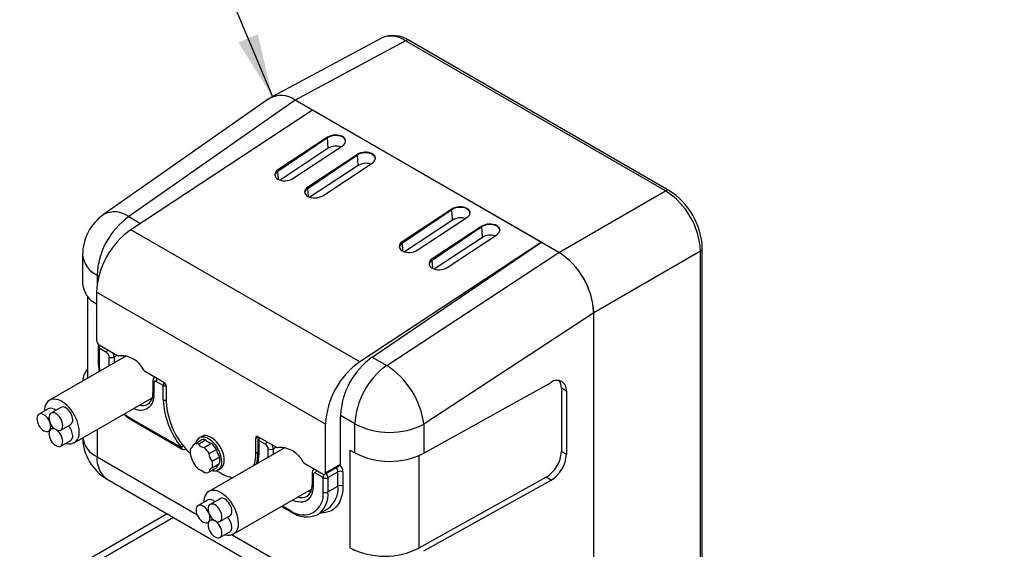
# Model space of a CAD drawing. Extents: x 11 to 421, y 5 to 275.
# Tile 7 of 15: x 272 to 318, y 90 to 115. Entities that reach past the tile are written whole.
import ezdxf
from ezdxf.enums import TextEntityAlignment as Align

# ---------------------------------------------------------------- set-up
doc = ezdxf.new("R2010")
doc.units = 0
doc.layers.get('0').update_dxf_attribs({"linetype": 'CONTINUOUS'})

# ---------------------------------------------------------------- blocks, each defined once
blk = doc.blocks.new('SW_NOTE_10')
at = {"color": 0, "linetype": 'CONTINUOUS'}
blk.add_line((-2.94, 6.647), (0, 0), dxfattribs=at)
blk.add_solid([(0, 0), (-0.756, 2.946), (-1.671, 2.541)], dxfattribs=at)
for s, height, width, p in [('□', 3.175, 0.7, (-25.557, 3.587)), ('□', 3.175, 0.7, (-5.942, 3.587)), ('CM2 - ', 2.3813, 0.583333, (-35.624, 3.82)), (' - 56B20C - ', 2.38125, 0.583333, (-22.999, 3.82))]:
    blk.add_text(s, height=height, dxfattribs=dict(at, width=width)).set_placement(p, align=Align.BOTTOM_LEFT)
blk = doc.blocks.new('SW_NOTE_11')
at = {"color": 0, "linetype": 'CONTINUOUS'}
blk.add_line((-2.964, 7.072), (0, 0), dxfattribs=at)
blk.add_solid([(0, 0), (-0.699, 2.96), (-1.621, 2.573)], dxfattribs=at)
for s, height, width, p in [('□', 3.175, 0.7, (-25.556, 4.064)), ('□', 3.175, 0.7, (-5.942, 4.064)), ('CM2 - ', 2.3813, 0.583333, (-35.623, 4.297)), (' - 56B10C - ', 2.38125, 0.583333, (-22.998, 4.297))]:
    blk.add_text(s, height=height, dxfattribs=dict(at, width=width)).set_placement(p, align=Align.BOTTOM_LEFT)

msp = doc.modelspace()

# ---------------------------------------------------------------- linework, layer by layer
at = {"color": 7, "linetype": 'CONTINUOUS'}
for p, q in [((288.8215, 114.2119), (283.5875, 111.3978)), ((289.9656, 114.084), (284.7334, 111.2708)), ((288.8263, 114.2145), (288.8215, 114.2119)), ((302.2788, 106.9757), (289.9656, 114.084)), ((302.4413, 106.9899), (290.1281, 114.0981)), ((283.5108, 111.3501), (275.66, 105.8496)), ((284.7314, 111.2719), (276.8551, 105.7536)), ((297.2282, 104.0577), (284.7314, 111.2719)), ((297.2261, 104.0589), (284.7334, 111.2708)), ((285.5586, 110.7944), (276.9548, 105.1328)), ((296.4009, 104.5353), (285.5586, 110.7944)), ((286.2675, 109.5138), (283.9162, 107.9666)), ((283.9199, 107.9071), (286.2683, 109.5001)), ((286.2683, 109.5001), (286.2675, 109.5138)), ((286.3003, 108.9898), (286.2683, 109.5001)), ((286.3003, 108.9898), (284.0164, 107.4868)), ((284.6233, 107.5584), (286.9746, 109.1056)), ((287.6817, 108.6974), (285.3304, 107.1502)), ((285.3341, 107.0907), (287.6825, 108.6837)), ((287.6825, 108.6837), (287.6817, 108.6974)), ((287.7146, 108.1734), (287.6825, 108.6837)), ((286.0375, 106.742), (288.3888, 108.2892)), ((283.9199, 107.9071), (283.9162, 107.9666)), ((287.7146, 108.1734), (285.4306, 106.6704)), ((285.3341, 107.0907), (285.3304, 107.1502)), ((297.2261, 104.0589), (302.2788, 106.9757)), ((292.16, 106.1121), (289.8087, 104.5649)), ((289.8125, 104.5054), (292.1609, 106.0984)), ((292.1609, 106.0984), (292.16, 106.1121)), ((292.1929, 105.5881), (292.1609, 106.0984)), ((292.1929, 105.5881), (289.9089, 104.0851)), ((290.5158, 104.1567), (292.8671, 105.7039)), ((287.7971, 98.8737), (276.9548, 105.1328)), ((293.5742, 105.2957), (291.223, 103.7485)), ((291.2267, 103.689), (293.5751, 105.282)), ((293.5751, 105.282), (293.5742, 105.2957)), ((293.6071, 104.7717), (293.5751, 105.282)), ((296.4009, 104.5353), (287.7971, 98.8737)), ((288.3847, 99.0977), (296.4009, 104.5353)), ((289.8125, 104.5054), (289.8087, 104.5649)), ((293.6071, 104.7717), (291.3231, 103.2687)), ((291.9301, 103.3403), (294.2813, 104.8875)), ((289.072, 98.7009), (297.2282, 104.0577)), ((303.9285, 104.1184), (298.8758, 101.2016)), ((303.9285, 77.9238), (303.9285, 104.1184)), ((304.022, 78.0575), (304.022, 104.2521)), ((274.6656, 103.9386), (274.6656, 102.5638)), ((291.2267, 103.689), (291.223, 103.7485)), ((286.1715, 95.922), (275.3292, 102.1812)), ((275.3292, 102.1812), (275.3292, 99.8812)), ((274.9013, 101.9738), (274.9013, 98.0962)), ((298.8758, 101.1969), (290.8366, 95.917)), ((298.8758, 74.7997), (298.8758, 101.2016)), ((298.8758, 80.8422), (298.8758, 101.1969)), ((275.3982, 99.5818), (275.3982, 98.9014)), ((275.447, 99.6771), (276.3127, 99.1773)), ((275.447, 99.5138), (275.447, 98.8334)), ((275.8006, 99.3097), (275.447, 99.5138)), ((276.7508, 99.1639), (273.096, 97.054)), ((277.6454, 98.408), (278.5111, 97.9082)), ((277.9909, 97.949), (277.9909, 97.4043)), ((278.0397, 97.881), (278.0397, 97.3363)), ((278.4876, 97.7585), (278.1576, 97.949)), ((278.4876, 97.0778), (278.4876, 97.7585)), ((278.629, 97.7041), (278.629, 96.9961)), ((290.8366, 94.5422), (296.8614, 97.9008)), ((297.3451, 97.6215), (297.3451, 94.6275)), ((297.5808, 97.4854), (297.3451, 97.6215)), ((297.5808, 97.4854), (297.5808, 94.4914)), ((274.2625, 95.0333), (277.9643, 97.1703)), ((273.0683, 96.6643), (272.5969, 96.3922)), ((273.6367, 96.7152), (273.1653, 96.443)), ((276.9791, 96.1797), (279.3502, 94.8109)), ((277.0136, 96.1034), (279.3847, 94.7346)), ((286.8786, 94.0303), (286.8786, 96.3302)), ((273.2822, 95.7526), (273.1653, 95.6851)), ((273.6293, 95.6392), (274.1007, 95.9113)), ((286.1715, 93.6221), (286.1715, 95.922)), ((287.5659, 94.5587), (287.5659, 95.9335)), ((290.8366, 95.917), (290.8366, 94.5422)), ((273.0609, 95.5883), (273.0969, 95.6091)), ((273.6293, 94.8812), (274.1007, 95.1534)), ((279.9137, 94.957), (280.2591, 95.1563)), ((280.1477, 94.9779), (280.493, 95.1772)), ((280.3087, 95.3389), (280.1908, 95.2709)), ((282.8716, 94.5469), (282.8716, 95.2549)), ((282.9642, 95.2141), (282.9642, 94.5333)), ((282.9895, 95.3229), (283.8552, 94.8232)), ((279.5514, 94.7346), (279.5624, 94.741)), ((279.7743, 94.7586), (279.797, 94.7717)), ((280.4266, 94.8169), (280.7719, 95.0162)), ((284.261, 94.8184), (280.6384, 92.7271)), ((280.6605, 94.5259), (281.0058, 94.7252)), ((283.013, 95.146), (283.013, 94.4653)), ((283.343, 94.9555), (283.013, 95.146)), ((287.3301, 94.6947), (287.3301, 90.0677)), ((287.3301, 94.6947), (287.5659, 94.5587)), ((280.8, 94.1664), (281.1453, 94.3658)), ((297.3451, 94.6275), (297.5808, 94.4914)), ((280.6605, 93.6561), (281.0058, 93.8554)), ((280.8, 93.8545), (281.1453, 94.0539)), ((281.0741, 93.7409), (281.1919, 93.8089)), ((285.1879, 94.0538), (286.0536, 93.5541)), ((286.1369, 93.5458), (286.8367, 93.9498)), ((286.1715, 93.6221), (286.8786, 94.0303)), ((275.8323, 93.3114), (288.0492, 86.2588)), ((281.0134, 93.7144), (281.2217, 93.5941)), ((285.5334, 93.5948), (285.5334, 93.0502)), ((285.5822, 93.5268), (285.5822, 92.9821)), ((286.0536, 93.3907), (285.7001, 93.5948)), ((286.0536, 92.7103), (286.0536, 93.3907)), ((286.2893, 93.3907), (286.7607, 93.6629)), ((286.2893, 93.3907), (286.2893, 92.7103)), ((286.7607, 92.9824), (286.7607, 93.6629)), ((286.9964, 93.6629), (286.9964, 92.9824)), ((296.6256, 93.4099), (290.6009, 90.0512)), ((296.8614, 93.2738), (296.6256, 93.4099)), ((281.805, 90.7063), (285.5132, 92.847)), ((286.2893, 92.7103), (286.7607, 92.9824)), ((290.8366, 89.9151), (296.8614, 93.2738)), ((281.1791, 92.3882), (280.7077, 92.1161)), ((280.6107, 92.3374), (280.1393, 92.0652)), ((284.0839, 92.0219), (284.5561, 91.7493)), ((285.806, 91.642), (286.2774, 91.9141)), ((286.2774, 91.9141), (286.2913, 91.9224)), ((278.6745, 91.6707), (271.7412, 87.6681)), ((278.9663, 91.5022), (272.5478, 87.7969)), ((280.8247, 91.4257), (280.7077, 91.3582)), ((281.1718, 91.3122), (281.6432, 91.5843)), ((285.806, 91.642), (285.7898, 91.6329)), ((280.6034, 91.2614), (280.6393, 91.2821)), ((281.1718, 90.5543), (281.6432, 90.8264)), ((287.3301, 90.0677), (287.5659, 89.9316))]:
    msp.add_line(p, q, dxfattribs=at)
at = {"color": 8, "linetype": 'CONTINUOUS'}
for p, q in [((283.9445, 107.5158), (283.9199, 107.9071)), ((285.3587, 106.6994), (285.3341, 107.0907)), ((276.8551, 105.7536), (277.4108, 105.4328)), ((289.837, 104.1141), (289.8125, 104.5054)), ((291.2512, 103.2977), (291.2267, 103.689)), ((275.4356, 102.9361), (275.349, 102.9861)), ((275.349, 102.9861), (275.349, 102.4956)), ((275.9184, 98.6834), (275.9184, 99.1056)), ((276.1541, 99.1056), (276.2956, 99.1872)), ((276.1541, 99.1056), (276.1541, 98.8195)), ((276.6255, 99.0916), (276.6255, 99.1892)), ((288.3847, 99.0977), (289.072, 98.7009)), ((287.5659, 95.9335), (286.8786, 96.3302)), ((275.349, 95.6605), (275.349, 94.3798)), ((282.8716, 95.2549), (282.9895, 95.3229)), ((279.5615, 94.7421), (279.5514, 94.7346)), ((283.4609, 94.3565), (283.4609, 94.7514)), ((283.6966, 94.7514), (283.838, 94.8331)), ((283.6966, 94.7514), (283.6966, 94.4925)), ((284.168, 94.7647), (284.168, 94.835)), ((275.349, 94.3798), (280.084, 91.6463)), ((282.8716, 94.5469), (282.9642, 94.6004)), ((290.6009, 94.4271), (290.6009, 90.0512)), ((284.1327, 92.05), (284.5215, 91.8256)), ((281.7546, 90.6819), (287.5659, 87.3271))]:
    msp.add_line(p, q, dxfattribs=at)
at = {"color": 7, "linetype": 'CONTINUOUS', "flags": 128}
for points in [[(286.9746, 109.1056), (287.0366, 109.1548), (287.0826, 109.21), (287.1109, 109.269), (287.1204, 109.3295), (287.1107, 109.3893), (287.0822, 109.446), (287.0359, 109.4975), (286.9737, 109.5418), (286.898, 109.5772), (286.8116, 109.6022), (286.7178, 109.6161), (286.6204, 109.6182), (286.523, 109.6084), (286.4293, 109.5871), (286.3431, 109.5552), (286.2675, 109.5138)], [(286.2683, 109.5001), (286.3391, 109.5405), (286.4195, 109.5726), (286.5067, 109.5953), (286.5979, 109.6078), (286.6899, 109.6097), (286.7796, 109.6009), (286.8639, 109.5817), (286.94, 109.5528), (287.0053, 109.5151), (287.0574, 109.47), (287.0948, 109.4189), (287.1161, 109.3637), (287.1206, 109.3323)], [(287.1206, 109.3323), (287.1161, 109.3637), (287.0948, 109.4189), (287.0574, 109.47), (287.0053, 109.5151), (286.94, 109.5528), (286.8639, 109.5817), (286.7796, 109.6009), (286.6899, 109.6097), (286.5979, 109.6078), (286.5067, 109.5953), (286.4195, 109.5726), (286.3391, 109.5405), (286.2683, 109.5001)], [(288.3888, 108.2892), (288.4508, 108.3384), (288.4968, 108.3936), (288.5251, 108.4525), (288.5346, 108.5131), (288.5249, 108.5729), (288.4964, 108.6296), (288.4501, 108.6811), (288.3879, 108.7254), (288.3122, 108.7608), (288.2258, 108.7858), (288.1321, 108.7997), (288.0346, 108.8017), (287.9372, 108.792), (287.8436, 108.7707), (287.7573, 108.7388), (287.6817, 108.6974)], [(287.6825, 108.6837), (287.7533, 108.7241), (287.8337, 108.7562), (287.9209, 108.7789), (288.0121, 108.7914), (288.1041, 108.7933), (288.1938, 108.7845), (288.2782, 108.7653), (288.3542, 108.7363), (288.4195, 108.6987), (288.4717, 108.6536), (288.509, 108.6025), (288.5303, 108.5473), (288.5348, 108.5159)], [(288.5348, 108.5159), (288.5303, 108.5473), (288.509, 108.6025), (288.4717, 108.6536), (288.4195, 108.6987), (288.3542, 108.7363), (288.2782, 108.7653), (288.1938, 108.7845), (288.1041, 108.7933), (288.0121, 108.7914), (287.9209, 108.7789), (287.8337, 108.7562), (287.7533, 108.7241), (287.6825, 108.6837)], [(283.9162, 107.9666), (283.8542, 107.9174), (283.8081, 107.8622), (283.7798, 107.8033), (283.7703, 107.7427), (283.7801, 107.6829), (283.8086, 107.6262), (283.8548, 107.5747), (283.917, 107.5304), (283.9928, 107.495), (284.0792, 107.47), (284.1729, 107.4561), (284.2703, 107.4541), (284.3678, 107.4638), (284.4614, 107.4851), (284.5477, 107.517), (284.6233, 107.5584)], [(285.3304, 107.1502), (285.2684, 107.101), (285.2223, 107.0458), (285.194, 106.9868), (285.1846, 106.9263), (285.1943, 106.8665), (285.2228, 106.8098), (285.2691, 106.7583), (285.3313, 106.714), (285.407, 106.6786), (285.4934, 106.6536), (285.5871, 106.6397), (285.6846, 106.6377), (285.782, 106.6474), (285.8756, 106.6687), (285.9619, 106.7006), (286.0375, 106.742)], [(292.8671, 105.7039), (292.9291, 105.7531), (292.9752, 105.8083), (293.0035, 105.8673), (293.013, 105.9278), (293.0032, 105.9876), (292.9747, 106.0443), (292.9285, 106.0958), (292.8663, 106.1401), (292.7905, 106.1755), (292.7041, 106.2005), (292.6104, 106.2144), (292.513, 106.2164), (292.4155, 106.2067), (292.3219, 106.1854), (292.2356, 106.1535), (292.16, 106.1121)], [(292.1609, 106.0984), (292.2316, 106.1388), (292.312, 106.1709), (292.3993, 106.1936), (292.4905, 106.2061), (292.5825, 106.208), (292.6722, 106.1992), (292.7565, 106.18), (292.8326, 106.1511), (292.8978, 106.1134), (292.95, 106.0683), (292.9874, 106.0172), (293.0086, 105.962), (293.0131, 105.9306)], [(293.0131, 105.9306), (293.0086, 105.962), (292.9874, 106.0172), (292.95, 106.0683), (292.8978, 106.1134), (292.8326, 106.1511), (292.7565, 106.18), (292.6722, 106.1992), (292.5825, 106.208), (292.4905, 106.2061), (292.3993, 106.1936), (292.312, 106.1709), (292.2316, 106.1388), (292.1609, 106.0984)], [(294.2813, 104.8875), (294.3434, 104.9367), (294.3894, 104.9919), (294.4177, 105.0508), (294.4272, 105.1114), (294.4175, 105.1712), (294.3889, 105.2279), (294.3427, 105.2794), (294.2805, 105.3237), (294.2047, 105.3591), (294.1183, 105.3841), (294.0246, 105.398), (293.9272, 105.4), (293.8298, 105.3903), (293.7361, 105.369), (293.6498, 105.3371), (293.5742, 105.2957)], [(293.5751, 105.282), (293.6458, 105.3224), (293.7262, 105.3545), (293.8135, 105.3772), (293.9047, 105.3897), (293.9967, 105.3916), (294.0864, 105.3828), (294.1707, 105.3636), (294.2468, 105.3346), (294.312, 105.297), (294.3642, 105.2519), (294.4016, 105.2008), (294.4228, 105.1456), (294.4274, 105.1142)], [(294.4274, 105.1142), (294.4228, 105.1456), (294.4016, 105.2008), (294.3642, 105.2519), (294.312, 105.297), (294.2468, 105.3346), (294.1707, 105.3636), (294.0864, 105.3828), (293.9967, 105.3916), (293.9047, 105.3897), (293.8135, 105.3772), (293.7262, 105.3545), (293.6458, 105.3224), (293.5751, 105.282)], [(289.8087, 104.5649), (289.7467, 104.5157), (289.7007, 104.4605), (289.6724, 104.4016), (289.6629, 104.341), (289.6726, 104.2812), (289.7011, 104.2245), (289.7474, 104.173), (289.8096, 104.1287), (289.8854, 104.0933), (289.9717, 104.0683), (290.0655, 104.0544), (290.1629, 104.0524), (290.2603, 104.0621), (290.354, 104.0834), (290.4402, 104.1153), (290.5158, 104.1567)], [(291.223, 103.7485), (291.1609, 103.6993), (291.1149, 103.6441), (291.0866, 103.5851), (291.0771, 103.5246), (291.0868, 103.4648), (291.1154, 103.4081), (291.1616, 103.3566), (291.2238, 103.3123), (291.2996, 103.2769), (291.386, 103.2519), (291.4797, 103.238), (291.5771, 103.236), (291.6745, 103.2457), (291.7682, 103.267), (291.8545, 103.2989), (291.9301, 103.3403)], [(274.5042, 95.5674), (274.4977, 95.6906), (274.4783, 95.8193), (274.4463, 95.9515), (274.4022, 96.0853), (274.3466, 96.2183), (274.2806, 96.3486), (274.2051, 96.4741), (274.1213, 96.5928), (274.0305, 96.7028), (273.9342, 96.8025), (273.8338, 96.8902), (273.731, 96.9645), (273.6274, 97.0243), (273.5247, 97.0686), (273.4243, 97.0968), (273.328, 97.1084), (273.2372, 97.1032), (273.1534, 97.0812), (273.0779, 97.0429), (273.0118, 96.9889), (272.9563, 96.9199), (272.9122, 96.8371), (272.8802, 96.7418), (272.8608, 96.6355), (272.8545, 96.5409)], [(274.1969, 96.1238), (274.1906, 96.2014), (274.1719, 96.2832), (274.1416, 96.3662), (274.1008, 96.4472), (274.051, 96.5231), (273.9943, 96.5908), (273.9327, 96.6479), (273.8687, 96.6922), (273.8047, 96.7219), (273.7431, 96.7358), (273.6864, 96.7336), (273.6367, 96.7152)], [(273.1571, 95.8008), (273.1508, 95.8784), (273.1321, 95.9603), (273.1018, 96.0433), (273.0609, 96.1243), (273.0112, 96.2001), (272.9545, 96.2679), (272.8929, 96.325), (272.8289, 96.3692), (272.7649, 96.3989), (272.7033, 96.4129), (272.6466, 96.4106), (272.5968, 96.3922), (272.556, 96.3583), (272.5257, 96.3103), (272.507, 96.25), (272.5007, 96.1797), (272.507, 96.1021), (272.5257, 96.0203), (272.556, 95.9373), (272.5968, 95.8563), (272.6466, 95.7804), (272.7033, 95.7127), (272.7649, 95.6556), (272.8289, 95.6113), (272.8929, 95.5816), (272.9545, 95.5677), (273.0112, 95.5699), (273.0609, 95.5883), (273.1018, 95.6222), (273.1321, 95.6702), (273.1508, 95.7305), (273.1571, 95.8008)], [(273.7255, 95.8516), (273.7192, 95.9292), (273.7005, 96.0111), (273.6702, 96.0941), (273.6294, 96.1751), (273.5796, 96.2509), (273.5229, 96.3187), (273.4613, 96.3758), (273.3973, 96.4201), (273.3333, 96.4497), (273.2717, 96.4637), (273.215, 96.4614), (273.1653, 96.443), (273.1244, 96.4092), (273.0941, 96.3611), (273.0754, 96.3008), (273.0691, 96.2305), (273.0754, 96.153), (273.0941, 96.0711), (273.1244, 95.9881), (273.1653, 95.9071), (273.215, 95.8313), (273.2717, 95.7635), (273.3333, 95.7064), (273.3973, 95.6621), (273.4613, 95.6325), (273.5229, 95.6185), (273.5796, 95.6208), (273.6294, 95.6392), (273.6702, 95.673), (273.7005, 95.721), (273.7192, 95.7814), (273.7255, 95.8516)], [(273.7255, 95.0937), (273.7192, 95.1713), (273.7005, 95.2532), (273.6702, 95.3362), (273.6294, 95.4172), (273.5796, 95.493), (273.5229, 95.5608), (273.4613, 95.6179), (273.3973, 95.6621), (273.3333, 95.6918), (273.2717, 95.7058), (273.215, 95.7035), (273.1653, 95.6851), (273.1244, 95.6512), (273.0941, 95.6032), (273.0754, 95.5429), (273.0691, 95.4726), (273.0754, 95.3951), (273.0941, 95.3132), (273.1244, 95.2302), (273.1653, 95.1492), (273.215, 95.0733), (273.2717, 95.0056), (273.3333, 94.9485), (273.3973, 94.9042), (273.4613, 94.8745), (273.5229, 94.8606), (273.5796, 94.8628), (273.6294, 94.8813), (273.6702, 94.9151), (273.7005, 94.9631), (273.7192, 95.0234), (273.7255, 95.0937)], [(281.2571, 94.1453), (281.2507, 94.2516), (281.2318, 94.3631), (281.2006, 94.4775), (281.1579, 94.5925), (281.1045, 94.7057), (281.0415, 94.8149), (280.9701, 94.9177), (280.8919, 95.0122), (280.8084, 95.0964), (280.7213, 95.1685), (280.6325, 95.2272), (280.5436, 95.2711), (280.4565, 95.2995), (280.373, 95.3118), (280.2948, 95.3076), (280.2234, 95.2871), (280.1604, 95.2507), (280.107, 95.1992), (280.0643, 95.1335), (280.0331, 95.0551), (280.0245, 95.0222)], [(281.3749, 94.2133), (281.3686, 94.3197), (281.3496, 94.4312), (281.3185, 94.5456), (281.2758, 94.6605), (281.2224, 94.7738), (281.1593, 94.8829), (281.088, 94.9858), (281.0098, 95.0802), (280.9263, 95.1644), (280.8392, 95.2365), (280.7503, 95.2952), (280.6614, 95.3392), (280.5743, 95.3676), (280.4908, 95.3798), (280.4126, 95.3756), (280.3413, 95.3552), (280.3087, 95.3389)], [(282.0467, 91.2405), (282.0402, 91.3636), (282.0208, 91.4923), (281.9887, 91.6246), (281.9446, 91.7583), (281.8891, 91.8914), (281.8231, 92.0217), (281.7476, 92.1471), (281.6637, 92.2658), (281.573, 92.3759), (281.4766, 92.4755), (281.3763, 92.5632), (281.2735, 92.6375), (281.1699, 92.6973), (281.0671, 92.7417), (280.9668, 92.7699), (280.8705, 92.7814), (280.7797, 92.7762), (280.6959, 92.7543), (280.6203, 92.716), (280.5543, 92.6619), (280.4988, 92.593), (280.4547, 92.5102), (280.4227, 92.4149), (280.4033, 92.3086), (280.397, 92.214)], [(281.7394, 91.7968), (281.733, 91.8744), (281.7144, 91.9563), (281.684, 92.0393), (281.6432, 92.1203), (281.5935, 92.1961), (281.5368, 92.2639), (281.4752, 92.321), (281.4112, 92.3652), (281.3472, 92.3949), (281.2856, 92.4089), (281.2289, 92.4066), (281.1791, 92.3882)], [(280.6995, 91.4739), (280.6932, 91.5514), (280.6746, 91.6333), (280.6442, 91.7163), (280.6034, 91.7973), (280.5537, 91.8732), (280.497, 91.9409), (280.4354, 91.998), (280.3714, 92.0423), (280.3073, 92.0719), (280.2458, 92.0859), (280.189, 92.0837), (280.1393, 92.0652), (280.0985, 92.0314), (280.0682, 91.9834), (280.0495, 91.9231), (280.0432, 91.8528), (280.0495, 91.7752), (280.0682, 91.6933), (280.0985, 91.6103), (280.1393, 91.5293), (280.189, 91.4535), (280.2458, 91.3857), (280.3073, 91.3286), (280.3714, 91.2844), (280.4354, 91.2547), (280.497, 91.2407), (280.5537, 91.243), (280.6034, 91.2614), (280.6442, 91.2953), (280.6746, 91.3433), (280.6932, 91.4036), (280.6995, 91.4739)], [(281.2679, 91.5247), (281.2616, 91.6023), (281.243, 91.6841), (281.2126, 91.7672), (281.1718, 91.8481), (281.1221, 91.924), (281.0654, 91.9918), (281.0038, 92.0489), (280.9398, 92.0931), (280.8758, 92.1228), (280.8142, 92.1367), (280.7575, 92.1345), (280.7077, 92.1161), (280.6669, 92.0822), (280.6366, 92.0342), (280.6179, 91.9739), (280.6116, 91.9036), (280.6179, 91.826), (280.6366, 91.7441), (280.6669, 91.6611), (280.7077, 91.5801), (280.7575, 91.5043), (280.8142, 91.4365), (280.8758, 91.3794), (280.9398, 91.3352), (281.0038, 91.3055), (281.0654, 91.2915), (281.1221, 91.2938), (281.1718, 91.3122), (281.2126, 91.3461), (281.243, 91.3941), (281.2616, 91.4544), (281.2679, 91.5247)], [(281.2679, 90.7668), (281.2616, 90.8443), (281.243, 90.9262), (281.2126, 91.0092), (281.1718, 91.0902), (281.1221, 91.1661), (281.0654, 91.2338), (281.0038, 91.2909), (280.9398, 91.3352), (280.8758, 91.3649), (280.8142, 91.3788), (280.7575, 91.3766), (280.7077, 91.3581), (280.6669, 91.3243), (280.6366, 91.2763), (280.6179, 91.216), (280.6116, 91.1457), (280.6179, 91.0681), (280.6366, 90.9862), (280.6669, 90.9032), (280.7077, 90.8222), (280.7575, 90.7464), (280.8142, 90.6786), (280.8758, 90.6215), (280.9398, 90.5773), (281.0038, 90.5476), (281.0654, 90.5336), (281.1221, 90.5359), (281.1718, 90.5543), (281.2126, 90.5882), (281.243, 90.6362), (281.2616, 90.6965), (281.2679, 90.7668)]]:
    msp.add_lwpolyline(points, dxfattribs=at)
at = {"color": 8, "linetype": 'CONTINUOUS', "flags": 128}
for points in [[(277.9357, 97.074), (277.8387, 97.0897), (277.8288, 97.0921)], [(285.5822, 92.9821), (285.5755, 92.8488), (285.5556, 92.7249), (285.5227, 92.612), (285.4772, 92.5113), (285.4196, 92.4243), (285.3508, 92.3521), (285.2715, 92.2954), (285.1829, 92.2551), (285.0858, 92.2316), (284.9817, 92.2252), (284.8719, 92.2361), (284.7576, 92.2641), (284.6403, 92.3088), (284.6074, 92.3241)], [(286.9964, 92.9824), (286.9897, 92.8084), (286.9696, 92.6435), (286.9362, 92.4889), (286.8898, 92.3458), (286.8308, 92.2153), (286.7596, 92.0985), (286.6767, 91.9961), (286.5828, 91.909), (286.4787, 91.8379), (286.3649, 91.7832), (286.2426, 91.7454), (286.1125, 91.7248), (285.9757, 91.7216), (285.9464, 91.7231)], [(285.4782, 92.7199), (285.3812, 92.7355), (285.3391, 92.7465)]]:
    msp.add_lwpolyline(points, dxfattribs=at)
at = {"color": 8, "linetype": 'CONTINUOUS'}
for centre, radius, start, end in [((289.2808, 113.1441), 1.1629, 53.92274, 113.00879), ((290.0593, 113.9481), 0.165, 65.36022, 124.60414), ((302.3725, 106.84), 0.1649, 65.21291, 124.6166), ((276.1816, 104.8554), 1.1227, 53.13481, 117.68133), ((303.8577, 104.2675), 0.165, 295.38537, 354.66841), ((275.819, 104.0448), 1.1583, 185.26109, 246.05905), ((275.4816, 99.5902), 0.0838, 185.6948, 245.62534), ((275.6956, 99.5039), 0.2488, 144.06523, 177.72068), ((276.0491, 99.2998), 0.2488, 144.06523, 177.72068), ((275.4816, 98.9097), 0.0838, 185.711, 245.62393), ((275.688, 99.0914), 0.4663, 1.74816, 26.05066), ((277.8554, 98.8464), 2.4084, 180.30976, 189.90757), ((278.4095, 97.938), 0.2521, 144.29615, 177.48976), ((278.0706, 97.9547), 0.0799, 184.0335, 247.26326), ((278.739, 97.7476), 0.2517, 144.74363, 177.50234), ((278.6038, 97.9818), 0.2517, 242.5011, 275.25489), ((277.405, 97.2282), 0.6439, 240.80913, 9.66548), ((278.0743, 97.4127), 0.0838, 185.6948, 245.62534), ((278.6033, 97.298), 0.2488, 242.28268, 275.93283), ((277.5081, 97.3489), 0.5501, 254.0992, 297.31373), ((278.1941, 98.2584), 2.4078, 230.0994, 239.69298), ((277.0607, 96.1707), 0.0822, 173.70115, 234.98667), ((275.8364, 95.4584), 1.1836, 189.28037, 245.68249), ((283.0476, 95.2224), 0.0838, 185.6948, 245.62534), ((283.2616, 95.1361), 0.2488, 144.06523, 177.72068), ((279.4319, 94.8019), 0.0822, 173.70115, 234.98667), ((279.7714, 94.466), 0.5444, 128.18461, 140.68098), ((283.5916, 94.9456), 0.2488, 144.06523, 177.72068), ((283.2305, 94.7372), 0.4663, 1.74816, 26.05066), ((276.5204, 94.2663), 1.1769, 174.4669, 234.22092), ((283.0476, 94.5416), 0.0838, 185.6948, 245.62534), ((281.0024, 94.4523), 2.0107, 349.25965, 0.36859), ((286.5, 93.6495), 0.2611, 2.93879, 50.55671), ((286.4827, 93.6387), 0.5143, 2.68994, 41.51913), ((285.6168, 93.6031), 0.0838, 185.70631, 245.62434), ((285.9519, 93.5838), 0.2521, 144.29615, 177.48976), ((286.3089, 93.3789), 0.2555, 141.48207, 177.34446), ((286.0286, 93.3774), 0.2611, 2.93879, 50.55671), ((285.6168, 93.0585), 0.0838, 185.6948, 245.62534), ((285.5873, 92.8681), 1.179, 306.6674, 5.56551), ((285.048, 93.0041), 0.5596, 251.20541, 297.11564), ((285.1395, 92.587), 1.1564, 305.19284, 6.11934), ((284.6008, 91.8155), 0.0799, 172.74255, 235.95981)]:
    msp.add_arc(centre, radius, start, end, dxfattribs=at)
at = {"color": 7, "linetype": 'CONTINUOUS'}
for centre, radius, start, end in [((289.3742, 112.989), 1.3411, 55.7935, 114.02164), ((284.064, 110.3818), 1.1128, 53.01767, 121.20408), ((284.0606, 110.3652), 1.128, 53.50678, 119.16932), ((286.6825, 108.3577), 0.7386, 72.28719, 121.16106), ((288.0968, 107.5413), 0.7386, 72.28719, 121.16106), ((284.068, 107.65), 0.2967, 119.94621, 170.42615), ((284.0617, 107.6545), 0.2897, 119.28977, 171.08259), ((285.4823, 106.8336), 0.2967, 119.94621, 170.42615), ((285.4759, 106.838), 0.2897, 119.28977, 171.08259), ((300.3693, 103.9684), 3.5623, 2.41366, 57.58634), ((300.6355, 104.1221), 3.389, 2.19853, 57.80176), ((276.9989, 103.9386), 2.3333, 125.01595, 180), ((278.9702, 102.809), 3.6256, 125.68924, 177.19888), ((292.5751, 104.956), 0.7386, 72.28719, 121.16106), ((279.1492, 102.0007), 3.8243, 125.01506, 177.29509), ((289.9606, 104.2483), 0.2967, 119.94621, 170.42615), ((289.9542, 104.2528), 0.2897, 119.28977, 171.08259), ((293.9893, 104.1396), 0.7386, 72.28719, 121.16106), ((295.3019, 101.0431), 3.5774, 2.53989, 57.46011), ((295.3066, 101.0461), 3.5724, 2.41915, 57.45976), ((291.3748, 103.4319), 0.2967, 119.94621, 170.42615), ((291.3684, 103.4363), 0.2897, 119.28977, 171.08259), ((275.8267, 102.6782), 1.1667, 185.62922, 244.76039), ((275.585, 99.8929), 0.2561, 182.60548, 237.39452), ((275.5649, 99.5818), 0.1667, 141.62285, 180), ((277.7691, 98.8985), 2.3709, 179.92992, 191.83605), ((275.6625, 99.0939), 0.2561, 2.60548, 57.39452), ((276.0363, 99.333), 0.2562, 242.60967, 297.39033), ((276.3635, 99.2521), 0.0904, 235.84566, 284.93855), ((276.4717, 97.9439), 1.2238, 26.02863, 93.97674), ((290.4998, 96.1531), 3.6256, 125.68924, 177.19888), ((275.5885, 97.909), 0.9241, 138.05014, 176.81488), ((277.7669, 98.6054), 0.2318, 212.4662, 238.38248), ((289.9915, 95.7416), 3.8243, 125.01506, 177.29509), ((291.1871, 95.7563), 3.6256, 125.68924, 177.19888), ((286.919, 95.385), 3.9536, 7.73328, 57.00564), ((278.2377, 97.9588), 0.247, 127.9026, 182.26598), ((278.1116, 97.8926), 0.0728, 50.79671, 189.21404), ((297.137, 97.5474), 0.4482, 352.04175, 127.94778), ((296.7516, 97.6492), 0.5941, 357.32055, 34.98926), ((278.3731, 97.6925), 0.2561, 2.60548, 57.39452), ((277.3989, 97.3353), 0.596, 307.37777, 6.65097), ((282.3583, 97.2532), 3.8747, 182.59497, 219.07298), ((273.1625, 96.3785), 0.301, 40.42784, 108.24969), ((282.2701, 97.1786), 3.6457, 182.86842, 226.50773), ((273.9695, 96.0987), 0.2288, 305.01333, 6.29885), ((278.208, 98.1832), 2.3983, 228.35723, 240.13206), ((273.4663, 95.3266), 0.7317, 3.07974, 44.98305), ((289.2173, 99.1185), 3.5877, 242.59248, 296.83022), ((274.0164, 95.4799), 0.4955, 250.97416, 10.16862), ((273.9695, 95.3408), 0.2288, 305.01333, 6.29885), ((276.9989, 95.3322), 2.3333, 181.61523, 240.00269), ((280.4015, 94.8823), 0.3088, 72.75806, 117.46098), ((280.8995, 95.5594), 0.5579, 223.22731, 256.77807), ((282.9435, 95.2665), 0.0728, 50.79671, 189.21404), ((283.1309, 95.2141), 0.1667, 141.86527, 180), ((279.4681, 94.879), 0.1667, 240.00269, 299.99731), ((280.4581, 94.6026), 0.7014, 167.15298, 192.84702), ((279.6099, 95.0223), 0.3108, 301.9337, 347.86496), ((280.0561, 94.683), 0.3088, 72.75806, 117.46098), ((280.4258, 95.1375), 0.3207, 209.85797, 270.1474), ((279.6215, 93.9302), 1.1976, 29.82648, 47.76266), ((279.9669, 94.1296), 1.1976, 29.82648, 47.76266), ((281.9426, 94.8819), 0.9498, 189.49552, 212.91584), ((283.205, 94.7398), 0.2561, 2.60548, 57.39452), ((283.5787, 94.9789), 0.2562, 242.60967, 297.39033), ((283.9059, 94.898), 0.0904, 235.84566, 284.93855), ((284.0141, 93.5897), 1.2238, 26.02863, 93.97674), ((284.7581, 96.1735), 5.2745, 199.11118, 203.30018), ((281.1147, 94.4953), 0.4552, 176.15301, 226.25835), ((280.4614, 94.2098), 0.7014, 347.15298, 12.84702), ((281.2175, 94.5181), 1.6544, 340.30808, 0.99933), ((281.4038, 94.492), 1.561, 342.77092, 1.5165), ((289.2173, 97.7444), 3.5883, 242.59769, 296.82501), ((295.8389, 94.696), 1.5077, 301.45135, 357.39391), ((296.0735, 94.5606), 1.5089, 301.47519, 357.37006), ((280.9527, 94.6828), 1.1976, 209.82648, 227.76266), ((278.2693, 90.2203), 4.0392, 57.71793, 62.28745), ((280.8655, 93.6602), 0.2051, 108.64884, 181.14981), ((280.8891, 94.0776), 0.3741, 252.08774, 10.42344), ((280.1161, 94.0105), 0.7014, 347.15298, 12.84702), ((281.2684, 93.8234), 0.2645, 129.12426, 173.03331), ((280.937, 94.1679), 0.4403, 305.38471, 5.92747), ((285.3094, 94.2512), 0.2318, 212.4662, 238.38248), ((285.7802, 93.6046), 0.247, 127.9026, 182.26598), ((286.7969, 94.0213), 0.0822, 305.01333, 6.29885), ((280.5181, 93.9301), 0.3088, 252.75806, 297.46098), ((282.0736, 95.012), 1.6541, 239.00364, 259.6879), ((285.654, 93.5384), 0.0728, 50.79671, 189.21404), ((286.0996, 93.6105), 0.0728, 230.79671, 9.21404), ((286.1715, 93.6182), 0.2562, 242.60967, 297.39033), ((286.8786, 93.4354), 0.2562, 62.60967, 117.39033), ((284.9414, 92.9811), 0.596, 307.37777, 6.65097), ((286.8786, 92.755), 0.2562, 62.60967, 117.39033), ((285.1173, 92.5628), 0.9479, 231.05853, 8.95222), ((286.1715, 92.9377), 0.2562, 242.60967, 297.39033), ((280.705, 92.0516), 0.301, 40.42784, 108.24969), ((281.0087, 90.9996), 0.7317, 3.07974, 44.98305), ((281.5119, 91.7717), 0.2288, 305.01333, 6.29885), ((285.2752, 92.7865), 1.2622, 235.26512, 293.91231), ((281.5589, 91.153), 0.4955, 250.97416, 10.16862), ((281.5119, 91.0138), 0.2288, 305.01333, 6.29885), ((288.9816, 93.2527), 3.5877, 242.59248, 296.83022)]:
    msp.add_arc(centre, radius, start, end, dxfattribs=at)

# ---------------------------------------------------------------- block references
for name, p in [('SW_NOTE_10', (342.9143, 113.2577)), ('SW_NOTE_11', (283.6616, 111.4326))]:
    msp.add_blockref(name, p, dxfattribs=at)

doc.saveas('drawing.dxf')
